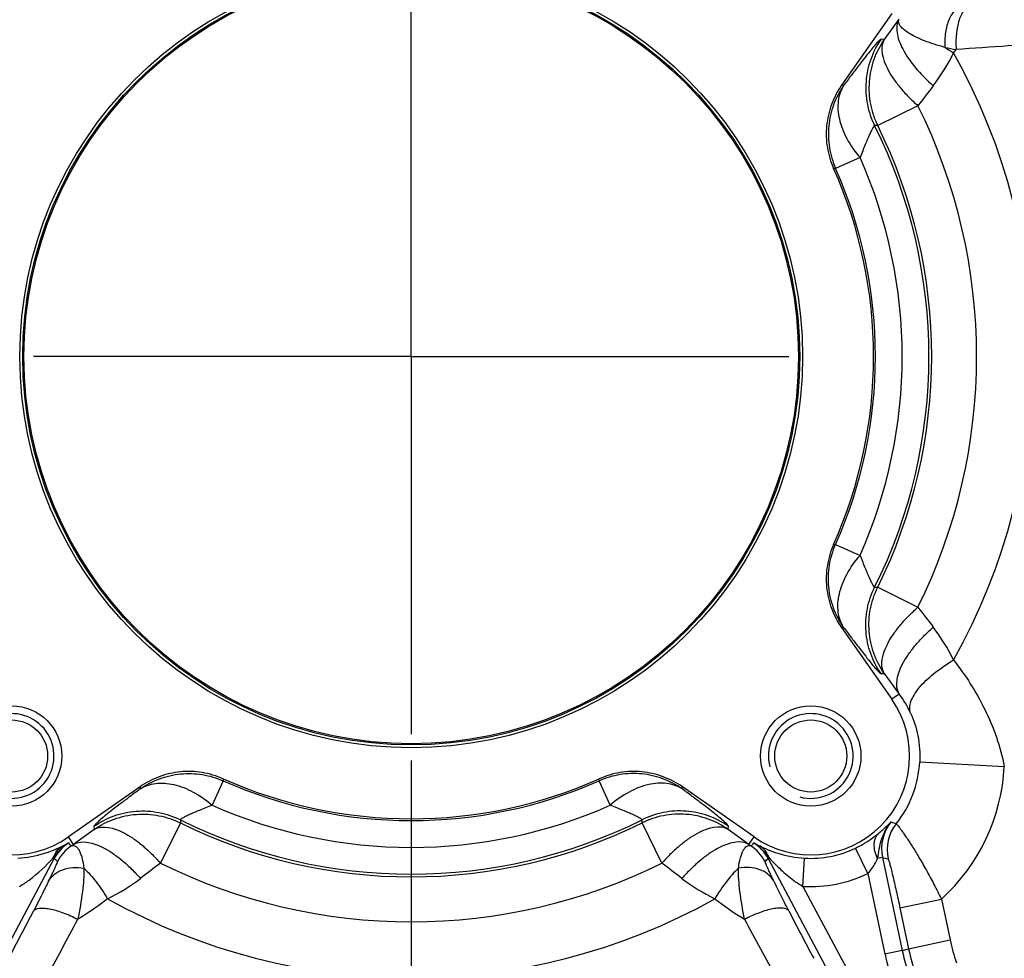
# Model space of a CAD drawing. Header units: millimetres. Extents: x 0 to 1189, y 0 to 841.
# Tile 32 of 68: x 503 to 558, y 364 to 417. Entities that reach past the tile are written whole.
import ezdxf

# ---------------------------------------------------------------- set-up
doc = ezdxf.new("R2010")
doc.units = ezdxf.units.MM
doc.header["$LTSCALE"] = 65.395
doc.linetypes.add('CENTER', pattern=[0.6, 0.375, -0.075, 0.075, -0.075])
doc.layers.get('0').update_dxf_attribs({"linetype": 'CONTINUOUS'})
doc.layers.add('3_ALL_AXES', color=7, linetype='CONTINUOUS')
doc.layers.add('LAY0001', color=7, linetype='CONTINUOUS')
doc.styles.get("Standard").update_dxf_attribs({"font": 'arial.ttf'})
doc.dimstyles.new('DIMSTYLE_2', dxfattribs={"dimtxt": 3, "dimasz": 3, "dimexe": 2, "dimexo": 1.5, "dimgap": 0.75, "dimtad": 1, "dimdec": 1, "dimlfac": 2.5, "dimdsep": 46, "dimtxsty": 'Standard', "dimblk": '_FILLED', "dimblk1": '_FILLED', "dimblk2": '_FILLED', "dimcen": 0.09, "dimadec": 1, "dimazin": 2, "dimtp": 0.5, "dimtm": 0.5, "dimtfac": 1, "dimtdec": 1, "dimtofl": 0, "dimtmove": 0, "dimatfit": 3, "dimldrblk": '_FILLED', "dimfxl": 0, "dimtolj": 1, "dimarcsym": 0})
doc.dimstyles.new('DIMSTYLE_4', dxfattribs={"dimtxt": 3, "dimasz": 3, "dimexe": 2, "dimexo": 1.5, "dimgap": 0.75, "dimtad": 1, "dimdec": 1, "dimlfac": 2.5, "dimdsep": 46, "dimtxsty": 'Standard', "dimblk": '_FILLED', "dimblk1": '_FILLED', "dimblk2": '_FILLED', "dimcen": 0.09, "dimadec": 1, "dimazin": 2, "dimtp": 0.8, "dimtm": 0.8, "dimtfac": 1, "dimtdec": 1, "dimtofl": 0, "dimtmove": 0, "dimatfit": 3, "dimldrblk": '_FILLED', "dimfxl": 0, "dimtolj": 1, "dimarcsym": 0})

# ---------------------------------------------------------------- blocks, each defined once
blk = doc.blocks.new('_FILLED')
at = {"color": 0, "linetype": 'ByBlock'}
blk.add_solid([(0, 0), (-1, 0.25), (-1, -0.25)], dxfattribs=at)
blk = doc.blocks.new('*D9')
at = {"color": 2, "linetype": 'Continuous'}
for p, q in [((501.79, 397.679), (376.741, 397.679)), ((378.741, 397.679), (378.741, 364.479)), ((378.741, 331.279), (378.741, 364.479)), ((474.874, 331.279), (376.741, 331.279))]:
    blk.add_line(p, q, dxfattribs=at)
at = {"color": 2, "linetype": 'Continuous', "xscale": 3, "yscale": 3, "zscale": 3}
for p, rotation in [((378.741, 397.679), 90), ((378.741, 331.279), 270)]:
    blk.add_blockref('_FILLED', p, dxfattribs=dict(at, rotation=rotation))
at = {"color": 2, "linetype": 'Continuous', "insert": (374.991, 364.479), "char_height": 3, "width": 6.99257, "attachment_point": 2, "rotation": 90, "line_spacing_factor": 0.9}
blk.add_mtext('166', dxfattribs=at)
blk = doc.blocks.new('*D10')
at = {"color": 2, "linetype": 'Continuous'}
for p, q in [((704.574, 569.679), (376.741, 569.679)), ((378.741, 569.679), (378.741, 483.679)), ((378.741, 397.679), (378.741, 483.679)), ((501.79, 397.679), (376.741, 397.679))]:
    blk.add_line(p, q, dxfattribs=at)
at = {"color": 2, "linetype": 'Continuous', "xscale": 3, "yscale": 3, "zscale": 3}
for p, rotation in [((378.741, 569.679), 90), ((378.741, 397.679), 270)]:
    blk.add_blockref('_FILLED', p, dxfattribs=dict(at, rotation=rotation))
at = {"color": 2, "linetype": 'Continuous', "insert": (374.991, 483.679), "char_height": 3, "width": 6.99257, "attachment_point": 2, "rotation": 90, "line_spacing_factor": 0.9}
blk.add_mtext('430', dxfattribs=at)
blk = doc.blocks.new('*D11')
at = {"color": 2, "linetype": 'Continuous'}
for p, q in [((704.574, 569.679), (365.421, 569.679)), ((367.421, 569.679), (367.421, 450.479)), ((367.421, 331.279), (367.421, 450.479)), ((474.874, 331.279), (365.421, 331.279))]:
    blk.add_line(p, q, dxfattribs=at)
at = {"color": 2, "linetype": 'Continuous', "xscale": 3, "yscale": 3, "zscale": 3}
for p, rotation in [((367.421, 569.679), 90), ((367.421, 331.279), 270)]:
    blk.add_blockref('_FILLED', p, dxfattribs=dict(at, rotation=rotation))
at = {"color": 2, "linetype": 'Continuous', "insert": (363.671, 450.479), "char_height": 3, "width": 6.99257, "attachment_point": 2, "rotation": 90, "line_spacing_factor": 0.9}
blk.add_mtext('596', dxfattribs=at)
blk = doc.blocks.new('*D15')
at = {"color": 2, "linetype": 'Continuous'}
for p, q in [((524.674, 374.796), (524.674, 254.879)), ((458.274, 339.961), (458.274, 254.879)), ((458.274, 256.879), (491.474, 256.879)), ((524.674, 256.879), (491.474, 256.879))]:
    blk.add_line(p, q, dxfattribs=at)
at = {"color": 2, "linetype": 'Continuous', "xscale": 3, "yscale": 3, "zscale": 3, "rotation": 180}
blk.add_blockref('_FILLED', (458.274, 256.879), dxfattribs=at)
at = {"color": 2, "linetype": 'Continuous', "xscale": 3, "yscale": 3, "zscale": 3}
blk.add_blockref('_FILLED', (524.674, 256.879), dxfattribs=at)
at = {"color": 2, "linetype": 'Continuous', "insert": (491.474, 260.629), "char_height": 3, "width": 6.99257, "attachment_point": 2, "line_spacing_factor": 0.9}
blk.add_mtext('166', dxfattribs=at)

msp = doc.modelspace()

# ---------------------------------------------------------------- linework, layer by layer
at = {"color": 9, "linetype": 'Continuous'}
for p, q in [((552.291, 416.774), (551.461, 415.629)), ((551.461, 415.629), (551.282, 415.643)), ((553.37, 411.878), (551.091, 410.75)), ((551.091, 410.75), (550.917, 410.752)), ((550.093, 408.943), (548.707, 408.328)), ((548.707, 387.03), (550.093, 386.415)), ((550.917, 384.605), (551.091, 384.607)), ((551.091, 384.607), (553.37, 383.479)), ((551.282, 379.715), (551.461, 379.728)), ((551.461, 379.728), (552.309, 378.558)), ((553.471, 374.717), (558.261, 374.457)), ((514.024, 373.646), (513.41, 372.259)), ((535.937, 372.259), (535.323, 373.646)), ((511.6, 371.435), (511.602, 371.262)), ((537.745, 371.262), (537.747, 371.435)), ((506.723, 370.892), (505.553, 370.043)), ((506.71, 371.071), (506.723, 370.892)), ((511.602, 371.262), (510.474, 368.982)), ((538.873, 368.982), (537.745, 371.262)), ((542.624, 370.892), (542.637, 371.071)), ((543.794, 370.043), (542.624, 370.892)), ((550.532, 368.398), (549.833, 369.836)), ((500.907, 362.558), (504.462, 369.244)), ((504.407, 369.274), (504.462, 369.244)), ((544.885, 369.244), (544.94, 369.274)), ((544.885, 369.244), (548.441, 362.558)), ((546.855, 367.668), (546.952, 369.264)), ((551.361, 369.301), (551.086, 369.243)), ((551.361, 369.301), (552.482, 364.029)), ((550.532, 368.398), (551.504, 363.821)), ((546.855, 367.668), (549.323, 363.027)), ((552.482, 364.029), (552.843, 364.133)), ((552.482, 364.029), (551.504, 363.821))]:
    msp.add_line(p, q, dxfattribs=at)
at = {"color": 7, "linetype": 'Continuous'}
for centre, radius in [((524.674, 397.679), 22.161), ((524.674, 397.679), 22), ((524.674, 397.679), 21.931), ((502.046, 375.051), 2.84), ((547.301, 375.051), 2.84), ((502.046, 375.051), 2.04), ((547.301, 375.051), 2.04)]:
    msp.add_circle(centre, radius, dxfattribs=at)
for radius, start, end in [(130.8, 73.06509, 349.87209), (122.8, 71.3004, 349.20448)]:
    msp.add_arc((524.674, 397.679), radius, start, end, dxfattribs=at)
at = {"color": 9, "linetype": 'Continuous'}
for centre, radius, start, end in [((703.935, -1700.31), 2120.571, 93.853309, 94.012949), ((545.64, 419.599), 10.832, 322.538, 334.1356), ((558.838, 434.29), 19.509, 258.3454, 260.2482), ((560.67, 423.788), 10.362, 236.1409, 239.3487), ((542.066, 425.305), 16.92, 321.9355, 322.7449), ((524.674, 397.679), 35.199, 330.7581, 29.2419), ((524.674, 397.679), 32.018, 333.6733, 26.3267), ((524.674, 397.679), 29.32, 333.5197, 26.4803), ((524.674, 397.679), 29.474, 333.6733, 26.3267), ((524.674, 397.679), 27.803, 336.1013, 23.8987), ((524.674, 397.679), 26.287, 336.1013, 23.8987), ((545.6, 375.734), 10.879, 25.8894, 37.437), ((547.465, 374.948), 6.042, 24.829, 36.6957), ((524.674, 397.679), 26.287, 246.1013, 293.8987), ((524.674, 397.679), 27.803, 246.1013, 293.8987), ((524.674, 397.679), 29.32, 243.5197, 296.4803), ((524.674, 397.679), 29.474, 243.6733, 296.3267), ((553.706, 369.801), 2.397, 140.6414, 192.0173), ((559.454, 391.67), 21.723, 249.5168, 250.3343), ((506.579, 368.119), 2.397, 123.1716, 152.008), ((506.76, 367.954), 2.401, 123.6033, 151.9821), ((531.99, 395.509), 36.857, 223.5268, 223.8954), ((501.945, 374.884), 6.038, 305.2631, 306.6966), ((547.402, 374.884), 6.038, 233.3034, 234.7369), ((517.358, 395.508), 36.855, 316.1046, 316.4732), ((542.587, 367.954), 2.401, 28.0179, 56.3967), ((542.769, 368.119), 2.397, 27.9922, 56.8281), ((547.301, 375.051), 5.798, 266.5453, 295.8989), ((550.294, 419.421), 67.958, 227.5906, 227.79354), ((499.06, 419.413), 67.948, 312.20644, 312.40941), ((560.638, 407.447), 39.257, 256.3314, 256.8056), ((524.674, 397.679), 32.018, 243.6733, 296.3267), ((502.729, 376.752), 10.879, 295.8894, 307.437), ((546.594, 376.712), 10.832, 232.538, 244.1356), ((547.301, 375.051), 7.397, 266.5453, 295.8989), ((524.674, 397.679), 35.199, 240.7581, 299.2419), ((552.063, 379.945), 16.505, 231.8548, 238.9722), ((272.638, 485.541), 259.66, 331.98892, 332.65769), ((65.089, 600.635), 499.365, 331.51417, 331.94865), ((988.712, 603.029), 504.421, 208.05343, 208.48355), ((782.708, 488.687), 266.435, 207.35082, 208.00258), ((564.228, 366.527), 13.008, 192.0049, 199.9951), ((564.226, 366.526), 12.006, 192.0045, 199.9955)]:
    msp.add_arc(centre, radius, start, end, dxfattribs=at)
at = {"color": 2, "linetype": 'Continuous'}
for centre in [(502.046, 375.051), (547.301, 375.051)]:
    msp.add_arc(centre, 2.4, 255, 195, dxfattribs=at)
at = {"color": 9, "linetype": 'Continuous'}
for points, knots in [([(555.92, 417.512), (555.845, 417.507), (555.686, 417.462), (555.474, 417.307), (555.287, 417.074), (555.066, 416.654), (554.898, 416.011), (554.877, 415.465), (554.897, 415.183)], [0, 0, 0, 0, 0.082439, 0.175249, 0.283047, 0.406642, 0.691645, 1, 1, 1, 1]), ([(556.319, 417.504), (556.258, 417.5), (556.123, 417.446), (555.958, 417.277), (555.812, 417.031), (555.69, 416.716), (555.597, 416.343), (555.516, 415.788), (555.511, 415.353), (555.533, 415.063)], [0, 0, 0, 0, 0.068244, 0.152048, 0.256643, 0.381777, 0.524181, 0.678834, 1, 1, 1, 1]), ([(552.282, 416.751), (552.229, 416.648), (552.159, 416.404), (552.172, 416), (552.289, 415.55), (552.598, 414.864), (553.231, 413.975), (553.873, 413.331), (554.238, 413.011)], [0, 0, 0, 0, 0.078203, 0.166875, 0.270108, 0.389309, 0.672203, 1, 1, 1, 1]), ([(554.897, 415.183), (554.693, 415.237), (554.306, 415.348), (553.765, 415.537), (553.295, 415.738), (552.906, 415.945), (552.602, 416.153), (552.39, 416.357), (552.267, 416.556), (552.263, 416.697), (552.282, 416.751)], [0, 0, 0, 0, 0.196404, 0.375501, 0.53487, 0.672501, 0.786908, 0.877518, 0.94599, 1, 1, 1, 1]), ([(551.282, 415.643), (551.272, 415.643), (551.246, 415.629), (551.204, 415.596), (551.145, 415.54), (551.036, 415.424), (550.863, 415.225), (550.616, 414.923), (550.316, 414.544), (549.968, 414.094), (549.578, 413.579), (549.305, 413.215), (549.163, 413.023)], [0, 0, 0, 0, 0.008625, 0.024597, 0.048377, 0.080002, 0.166394, 0.282472, 0.426318, 0.595608, 0.787746, 1, 1, 1, 1]), ([(551.282, 415.643), (551.037, 415.292), (550.639, 414.522), (550.371, 413.252), (550.448, 411.956), (550.727, 411.135), (550.917, 410.752)], [0, 0, 0, 0, 0.249985, 0.5, 0.750015, 1, 1, 1, 1]), ([(551.461, 415.629), (551.216, 415.28), (550.819, 414.511), (550.551, 413.245), (550.625, 411.952), (550.902, 411.133), (551.091, 410.75)], [0, 0, 0, 0, 0.249986, 0.5, 0.750014, 1, 1, 1, 1]), ([(551.461, 415.629), (551.178, 415.155), (551.451, 414.257), (551.944, 413.446), (552.345, 412.912), (552.823, 412.384), (553.181, 412.045), (553.37, 411.878)], [0, 0, 0, 0, 0.376495, 0.513098, 0.664391, 0.827767, 1, 1, 1, 1]), ([(549.163, 413.023), (548.928, 412.687), (548.543, 411.952), (548.266, 410.741), (548.305, 409.499), (548.541, 408.703), (548.707, 408.328)], [0, 0, 0, 0, 0.249987, 0.5, 0.750013, 1, 1, 1, 1]), ([(549.163, 413.023), (548.998, 412.765), (548.785, 412.125), (548.877, 411.065), (549.322, 409.962), (549.807, 409.275), (550.093, 408.943)], [0, 0, 0, 0, 0.206371, 0.438191, 0.704016, 1, 1, 1, 1]), ([(550.917, 410.752), (550.912, 410.754), (550.896, 410.745), (550.864, 410.706), (550.807, 410.614), (550.726, 410.457), (550.624, 410.242), (550.507, 409.976), (550.376, 409.664), (550.236, 409.315), (550.142, 409.07), (550.093, 408.943)], [0, 0, 0, 0, 0.00788, 0.023076, 0.078971, 0.168329, 0.288409, 0.435542, 0.60574, 0.795088, 1, 1, 1, 1]), ([(549.163, 382.335), (548.928, 382.67), (548.543, 383.406), (548.266, 384.617), (548.305, 385.859), (548.541, 386.655), (548.707, 387.03)], [0, 0, 0, 0, 0.249987, 0.5, 0.750013, 1, 1, 1, 1]), ([(549.163, 382.335), (548.998, 382.593), (548.785, 383.233), (548.877, 384.293), (549.322, 385.396), (549.807, 386.082), (550.093, 386.415)], [0, 0, 0, 0, 0.206371, 0.438191, 0.704016, 1, 1, 1, 1]), ([(550.093, 386.415), (550.142, 386.288), (550.236, 386.043), (550.376, 385.694), (550.507, 385.382), (550.624, 385.116), (550.726, 384.9), (550.807, 384.744), (550.864, 384.651), (550.896, 384.612), (550.912, 384.604), (550.917, 384.605)], [0, 0, 0, 0, 0.2049, 0.394246, 0.564444, 0.71158, 0.831661, 0.921022, 0.976921, 0.992119, 1, 1, 1, 1]), ([(551.282, 379.715), (551.037, 380.065), (550.639, 380.836), (550.371, 382.106), (550.448, 383.401), (550.727, 384.223), (550.917, 384.605)], [0, 0, 0, 0, 0.249985, 0.5, 0.750015, 1, 1, 1, 1]), ([(551.461, 379.728), (551.216, 380.078), (550.819, 380.847), (550.551, 382.113), (550.625, 383.405), (550.902, 384.225), (551.091, 384.607)], [0, 0, 0, 0, 0.249986, 0.5, 0.750014, 1, 1, 1, 1]), ([(551.461, 379.728), (551.178, 380.203), (551.451, 381.101), (551.944, 381.912), (552.345, 382.445), (552.823, 382.974), (553.181, 383.312), (553.37, 383.479)], [0, 0, 0, 0, 0.376495, 0.513098, 0.664391, 0.827767, 1, 1, 1, 1]), ([(549.163, 382.335), (549.305, 382.143), (549.578, 381.778), (549.968, 381.264), (550.316, 380.813), (550.616, 380.434), (550.863, 380.133), (551.036, 379.933), (551.145, 379.818), (551.204, 379.762), (551.246, 379.729), (551.272, 379.714), (551.282, 379.715)], [0, 0, 0, 0, 0.212244, 0.404381, 0.573671, 0.717519, 0.833598, 0.919992, 0.951619, 0.9754, 0.991374, 1, 1, 1, 1]), ([(552.309, 378.558), (552.023, 379.038), (552.297, 379.948), (552.796, 380.768), (553.202, 381.306), (553.685, 381.839), (554.047, 382.179), (554.238, 382.347)], [0, 0, 0, 0, 0.377194, 0.513816, 0.665019, 0.828164, 1, 1, 1, 1]), ([(552.948, 377.485), (552.916, 377.581), (552.89, 377.803), (552.968, 378.153), (553.151, 378.526), (553.553, 379.082), (554.292, 379.774), (554.994, 380.25), (555.387, 380.484)], [0, 0, 0, 0, 0.074699, 0.159894, 0.260479, 0.378291, 0.663118, 1, 1, 1, 1]), ([(555.387, 380.484), (556.061, 379.623), (557.283, 377.726), (558.041, 375.584), (558.261, 374.457)], [0, 0, 0, 0, 0.487867, 1, 1, 1, 1]), ([(552.948, 377.485), (553.136, 377.078), (553.431, 376.169), (553.497, 375.214), (553.471, 374.717)], [0, 0, 0, 0, 0.474102, 1, 1, 1, 1]), ([(509.329, 373.19), (509.665, 373.424), (510.401, 373.809), (511.612, 374.086), (512.854, 374.048), (513.65, 373.812), (514.024, 373.646)], [0, 0, 0, 0, 0.249987, 0.5, 0.750013, 1, 1, 1, 1]), ([(540.018, 373.19), (539.682, 373.424), (538.946, 373.809), (537.735, 374.086), (536.494, 374.048), (535.698, 373.812), (535.323, 373.646)], [0, 0, 0, 0, 0.249987, 0.5, 0.750013, 1, 1, 1, 1]), ([(509.329, 373.19), (509.138, 373.047), (508.773, 372.774), (508.258, 372.384), (507.808, 372.037), (507.429, 371.737), (507.128, 371.49), (506.928, 371.317), (506.813, 371.207), (506.757, 371.148), (506.724, 371.107), (506.709, 371.081), (506.71, 371.071)], [0, 0, 0, 0, 0.212244, 0.404381, 0.573671, 0.717519, 0.833598, 0.919992, 0.951619, 0.9754, 0.991374, 1, 1, 1, 1]), ([(509.329, 373.19), (509.587, 373.354), (510.228, 373.568), (511.288, 373.475), (512.391, 373.03), (513.077, 372.545), (513.41, 372.259)], [0, 0, 0, 0, 0.206371, 0.438191, 0.704016, 1, 1, 1, 1]), ([(540.018, 373.19), (539.76, 373.354), (539.119, 373.568), (538.059, 373.475), (536.956, 373.03), (536.27, 372.545), (535.937, 372.259)], [0, 0, 0, 0, 0.206371, 0.438191, 0.704016, 1, 1, 1, 1]), ([(542.637, 371.071), (542.638, 371.081), (542.623, 371.107), (542.591, 371.148), (542.534, 371.207), (542.419, 371.317), (542.219, 371.49), (541.918, 371.737), (541.539, 372.037), (541.089, 372.384), (540.574, 372.774), (540.21, 373.047), (540.018, 373.19)], [0, 0, 0, 0, 0.008625, 0.024597, 0.048377, 0.080002, 0.166394, 0.282472, 0.426318, 0.595608, 0.787746, 1, 1, 1, 1]), ([(506.71, 371.071), (507.06, 371.316), (507.831, 371.714), (509.101, 371.982), (510.396, 371.905), (511.217, 371.626), (511.6, 371.435)], [0, 0, 0, 0, 0.249985, 0.5, 0.750015, 1, 1, 1, 1]), ([(513.41, 372.259), (513.282, 372.211), (513.037, 372.116), (512.688, 371.976), (512.377, 371.846), (512.11, 371.728), (511.895, 371.626), (511.739, 371.546), (511.646, 371.489), (511.607, 371.456), (511.598, 371.44), (511.6, 371.435)], [0, 0, 0, 0, 0.2049, 0.394246, 0.564444, 0.71158, 0.831661, 0.921022, 0.976921, 0.992119, 1, 1, 1, 1]), ([(537.747, 371.435), (537.749, 371.44), (537.74, 371.456), (537.701, 371.489), (537.608, 371.546), (537.452, 371.626), (537.237, 371.728), (536.97, 371.846), (536.659, 371.976), (536.31, 372.116), (536.065, 372.211), (535.937, 372.259)], [0, 0, 0, 0, 0.00788, 0.023076, 0.078971, 0.168329, 0.288409, 0.435542, 0.60574, 0.795088, 1, 1, 1, 1]), ([(542.637, 371.071), (542.287, 371.316), (541.516, 371.714), (540.246, 371.982), (538.951, 371.905), (538.13, 371.626), (537.747, 371.435)], [0, 0, 0, 0, 0.249985, 0.5, 0.750015, 1, 1, 1, 1]), ([(506.723, 370.892), (507.073, 371.136), (507.841, 371.533), (509.108, 371.802), (510.4, 371.727), (511.22, 371.451), (511.602, 371.262)], [0, 0, 0, 0, 0.249986, 0.5, 0.750014, 1, 1, 1, 1]), ([(542.624, 370.892), (542.274, 371.136), (541.506, 371.533), (540.239, 371.802), (538.947, 371.727), (538.127, 371.451), (537.745, 371.262)], [0, 0, 0, 0, 0.249986, 0.5, 0.750014, 1, 1, 1, 1]), ([(506.723, 370.892), (507.197, 371.174), (508.096, 370.902), (508.906, 370.409), (509.44, 370.008), (509.968, 369.529), (510.307, 369.171), (510.474, 368.982)], [0, 0, 0, 0, 0.376495, 0.513098, 0.664391, 0.827767, 1, 1, 1, 1]), ([(542.624, 370.892), (542.15, 371.174), (541.251, 370.902), (540.441, 370.409), (539.907, 370.008), (539.379, 369.529), (539.04, 369.171), (538.873, 368.982)], [0, 0, 0, 0, 0.376495, 0.513098, 0.664391, 0.827767, 1, 1, 1, 1]), ([(551.086, 369.243), (551.121, 369.423), (551.17, 369.79), (551.34, 370.518), (551.612, 371.032), (551.852, 371.321)], [0, 0, 0, 0, 0.245745, 0.49598, 1, 1, 1, 1]), ([(551.153, 370.681), (551.229, 370.743), (551.47, 370.947), (551.701, 371.164), (551.852, 371.321)], [0, 0, 0, 0, 0.309909, 1, 1, 1, 1]), ([(505.553, 370.043), (506.033, 370.329), (506.943, 370.055), (507.762, 369.556), (508.301, 369.151), (508.833, 368.667), (509.174, 368.306), (509.342, 368.114)], [0, 0, 0, 0, 0.377194, 0.513816, 0.665019, 0.828164, 1, 1, 1, 1]), ([(543.794, 370.043), (543.314, 370.329), (542.405, 370.055), (541.585, 369.556), (541.046, 369.151), (540.514, 368.667), (540.173, 368.306), (540.005, 368.114)], [0, 0, 0, 0, 0.377194, 0.513816, 0.665019, 0.828164, 1, 1, 1, 1]), ([(549.833, 369.836), (549.968, 369.901), (550.43, 370.146), (550.862, 370.446), (551.153, 370.681)], [0, 0, 0, 0, 0.285625, 1, 1, 1, 1]), ([(551.086, 369.243), (551.021, 369.375), (550.922, 369.642), (550.875, 370.046), (550.944, 370.409), (551.074, 370.607), (551.153, 370.681)], [0, 0, 0, 0, 0.289516, 0.552905, 0.787181, 1, 1, 1, 1]), ([(502.396, 369.264), (502.908, 369.295), (503.63, 369.429), (504.46, 369.735), (504.796, 369.891), (504.94, 369.96)], [0, 0, 0, 0, 0.580944, 0.81925, 1, 1, 1, 1]), ([(504.407, 369.274), (504.52, 369.441), (504.777, 369.758), (505.096, 370.016), (505.267, 370.126)], [0, 0, 0, 0, 0.498773, 1, 1, 1, 1]), ([(504.407, 369.274), (504.454, 369.416), (504.592, 369.684), (504.817, 369.886), (504.94, 369.96)], [0, 0, 0, 0, 0.510535, 1, 1, 1, 1]), ([(504.94, 369.96), (504.97, 369.974), (505.08, 370.028), (505.188, 370.083), (505.267, 370.126)], [0, 0, 0, 0, 0.267109, 1, 1, 1, 1]), ([(505.431, 369.954), (505.467, 369.972), (505.549, 369.994), (505.675, 369.95), (505.781, 369.849), (505.876, 369.7), (505.961, 369.507), (506.067, 369.173), (506.117, 368.896), (506.143, 368.7)], [0, 0, 0, 0, 0.075925, 0.149774, 0.23734, 0.345781, 0.476889, 0.630366, 1, 1, 1, 1]), ([(543.204, 368.7), (543.23, 368.896), (543.28, 369.173), (543.386, 369.507), (543.471, 369.7), (543.566, 369.849), (543.672, 369.95), (543.798, 369.994), (543.88, 369.972), (543.916, 369.954)], [0, 0, 0, 0, 0.369628, 0.523102, 0.654209, 0.762648, 0.850209, 0.924073, 1, 1, 1, 1]), ([(544.08, 370.126), (544.106, 370.112), (544.214, 370.055), (544.323, 370), (544.407, 369.96)], [0, 0, 0, 0, 0.236755, 1, 1, 1, 1]), ([(544.08, 370.126), (544.251, 370.016), (544.57, 369.758), (544.827, 369.441), (544.94, 369.274)], [0, 0, 0, 0, 0.501184, 1, 1, 1, 1]), ([(544.407, 369.96), (544.551, 369.891), (544.887, 369.735), (545.717, 369.429), (546.439, 369.295), (546.952, 369.264)], [0, 0, 0, 0, 0.180755, 0.419115, 1, 1, 1, 1]), ([(544.94, 369.274), (544.893, 369.416), (544.756, 369.684), (544.531, 369.886), (544.407, 369.96)], [0, 0, 0, 0, 0.510537, 1, 1, 1, 1]), ([(502.492, 367.668), (502.68, 367.776), (503.377, 368.24), (503.983, 368.824), (504.407, 369.274)], [0, 0, 0, 0, 0.260233, 1, 1, 1, 1]), ([(544.94, 369.274), (545.075, 369.131), (545.43, 368.764), (546.05, 368.202), (546.574, 367.83), (546.855, 367.668)], [0, 0, 0, 0, 0.234224, 0.611481, 1, 1, 1, 1]), ([(550.532, 368.398), (550.595, 368.46), (550.818, 368.716), (550.983, 369.016), (551.086, 369.243)], [0, 0, 0, 0, 0.263016, 1, 1, 1, 1]), ([(504.64, 369.082), (504.643, 369.08), (504.638, 369.064), (504.632, 369.041), (504.618, 369.003), (504.591, 368.936), (504.546, 368.833), (504.484, 368.694), (504.41, 368.535), (504.296, 368.293), (504.206, 368.105), (504.143, 367.975)], [0, 0, 0, 0, 0.009905, 0.032246, 0.065282, 0.107215, 0.212479, 0.34006, 0.485113, 0.644626, 1, 1, 1, 1]), ([(504.143, 367.975), (504.226, 368.12), (504.46, 368.386), (504.945, 368.643), (505.525, 368.756), (505.935, 368.734), (506.143, 368.7)], [0, 0, 0, 0, 0.221546, 0.459004, 0.71886, 1, 1, 1, 1]), ([(506.143, 368.7), (506.148, 368.261), (506.065, 367.287), (505.898, 366.327), (505.792, 365.802)], [0, 0, 0, 0, 0.450649, 1, 1, 1, 1]), ([(506.143, 368.7), (506.392, 368.464), (506.874, 367.91), (507.28, 367.3), (507.479, 366.965)], [0, 0, 0, 0, 0.468025, 1, 1, 1, 1]), ([(543.204, 368.7), (542.955, 368.464), (542.473, 367.91), (542.067, 367.3), (541.868, 366.965)], [0, 0, 0, 0, 0.468025, 1, 1, 1, 1]), ([(543.555, 365.802), (543.449, 366.327), (543.282, 367.287), (543.199, 368.261), (543.204, 368.7)], [0, 0, 0, 0, 0.549333, 1, 1, 1, 1]), ([(545.204, 367.975), (545.121, 368.12), (544.887, 368.386), (544.402, 368.643), (543.822, 368.756), (543.412, 368.734), (543.204, 368.7)], [0, 0, 0, 0, 0.221546, 0.459004, 0.71886, 1, 1, 1, 1]), ([(545.204, 367.975), (545.141, 368.105), (545.051, 368.293), (544.937, 368.535), (544.864, 368.694), (544.801, 368.833), (544.756, 368.936), (544.73, 369.003), (544.715, 369.041), (544.709, 369.064), (544.704, 369.08), (544.707, 369.082)], [0, 0, 0, 0, 0.355368, 0.514878, 0.659929, 0.787507, 0.892771, 0.934709, 0.967749, 0.990094, 1, 1, 1, 1]), ([(504.143, 367.975), (504.082, 367.851), (503.803, 367.282), (503.516, 366.717), (503.289, 366.277)], [0, 0, 0, 0, 0.21872, 1, 1, 1, 1]), ([(546.059, 366.277), (545.978, 366.434), (545.688, 366.997), (545.404, 367.564), (545.204, 367.975)], [0, 0, 0, 0, 0.278292, 1, 1, 1, 1]), ([(507.479, 366.965), (507.348, 366.863), (506.804, 366.449), (506.235, 366.068), (505.792, 365.802)], [0, 0, 0, 0, 0.243545, 1, 1, 1, 1]), ([(503.289, 366.277), (503.355, 366.375), (503.582, 366.445), (503.89, 366.443), (504.212, 366.399), (504.575, 366.309), (505.117, 366.127), (505.523, 365.943), (505.792, 365.802)], [0, 0, 0, 0, 0.13339, 0.232963, 0.35525, 0.497652, 0.656069, 1, 1, 1, 1]), ([(546.059, 366.277), (545.993, 366.375), (545.765, 366.445), (545.457, 366.443), (545.135, 366.399), (544.772, 366.308), (544.231, 366.127), (543.825, 365.943), (543.555, 365.802)], [0, 0, 0, 0, 0.133387, 0.232959, 0.355247, 0.497648, 0.656066, 1, 1, 1, 1])]:
    msp.add_open_spline(points, degree=3, knots=knots, dxfattribs=at)
for points in [[(554.238, 413.011), (553.949, 412.633), (553.66, 412.256), (553.37, 411.878)], [(553.37, 383.479), (553.66, 383.102), (553.949, 382.725), (554.238, 382.347)], [(510.474, 368.982), (510.097, 368.692), (509.72, 368.403), (509.342, 368.114)], [(540.005, 368.114), (539.628, 368.403), (539.25, 368.692), (538.873, 368.982)]]:
    msp.add_open_spline(points, degree=3, dxfattribs=at)
at = {"layer": '3_ALL_AXES', "color": 2, "linetype": 'CENTER'}
for q in [(524.674, 419.062), (503.29, 397.679), (524.674, 376.296), (546.057, 397.679)]:
    msp.add_line((524.674, 397.679), q, dxfattribs=at)
at = {"layer": '3_ALL_AXES', "color": 7, "linetype": 'Continuous'}
for p, q in [((551.888, 417.094), (549.046, 413.034)), ((549.046, 382.323), (551.888, 378.263)), ((509.318, 373.307), (505.258, 370.464)), ((544.089, 370.464), (540.029, 373.307))]:
    msp.add_line(p, q, dxfattribs=at)
at = {"layer": '3_ALL_AXES', "color": 9, "linetype": 'Continuous'}
for p, q in [((549.163, 413.023), (549.046, 413.034)), ((548.707, 408.328), (548.593, 408.331)), ((548.593, 387.026), (548.707, 387.03)), ((549.046, 382.323), (549.163, 382.335)), ((552.309, 378.558), (551.888, 378.263)), ((514.021, 373.76), (514.024, 373.646)), ((535.323, 373.646), (535.326, 373.76)), ((509.318, 373.307), (509.329, 373.19)), ((540.018, 373.19), (540.029, 373.307)), ((505.553, 370.043), (505.258, 370.464)), ((543.794, 370.043), (544.089, 370.464))]:
    msp.add_line(p, q, dxfattribs=at)
at = {"layer": '3_ALL_AXES', "color": 7, "linetype": 'Continuous'}
for centre, radius, start, end in [((524.674, 397.679), 26.184, 335.9942, 24.0058), ((502.046, 375.051), 5.6, 145, 305), ((547.301, 375.051), 5.6, 235, 35), ((524.674, 397.679), 26.184, 245.9942, 294.0058)]:
    msp.add_arc(centre, radius, start, end, dxfattribs=at)
for points in [[(549.046, 413.034), (548.81, 412.698), (548.424, 411.961), (548.147, 410.748), (548.188, 409.503), (548.426, 408.706), (548.593, 408.331)], [(548.593, 387.026), (548.426, 386.651), (548.188, 385.854), (548.147, 384.61), (548.424, 383.397), (548.81, 382.66), (549.046, 382.323)], [(514.021, 373.76), (513.646, 373.927), (512.849, 374.165), (511.605, 374.205), (510.391, 373.928), (509.654, 373.542), (509.318, 373.307)], [(540.029, 373.307), (539.693, 373.542), (538.956, 373.928), (537.742, 374.205), (536.498, 374.165), (535.701, 373.927), (535.326, 373.76)]]:
    msp.add_open_spline(points, degree=3, knots=[0, 0, 0, 0, 0.25, 0.5, 0.75, 1, 1, 1, 1], dxfattribs=at)
at = {"layer": 'LAY0001', "color": 9, "linetype": 'Continuous'}
for p, q in [((552.351, 366.444), (554.698, 366.942)), ((554.698, 366.942), (555.189, 364.631)), ((552.351, 366.444), (552.843, 364.133)), ((552.843, 364.133), (555.189, 364.631))]:
    msp.add_line(p, q, dxfattribs=at)
for centre, radius, start, end in [((547.301, 375.051), 6.179, 321.6072, 356.896), ((547.301, 375.051), 10.976, 312.3692, 356.896), ((554.027, 369.724), 2.402, 141.6417, 191.9654), ((564.59, 366.631), 12.01, 192.0058, 199.9942), ((564.585, 366.629), 9.606, 192.0049, 199.9951)]:
    msp.add_arc(centre, radius, start, end, dxfattribs=at)
for points, knots in [([(552.144, 371.214), (552.155, 371.208), (552.182, 371.173), (552.238, 371.109), (552.318, 371.002), (552.423, 370.86), (552.551, 370.68), (552.761, 370.375), (553.061, 369.916), (553.448, 369.283), (553.862, 368.56), (554.285, 367.771), (554.561, 367.223), (554.698, 366.942)], [0, 0, 0, 0, 0.007945, 0.025359, 0.052087, 0.087817, 0.132122, 0.184482, 0.310908, 0.461679, 0.630868, 0.812358, 1, 1, 1, 1]), ([(551.677, 369.226), (551.68, 369.225), (551.685, 369.218), (551.696, 369.195), (551.714, 369.144), (551.74, 369.062), (551.771, 368.951), (551.807, 368.815), (551.864, 368.595), (551.94, 368.28), (552.038, 367.864), (552.141, 367.411), (552.246, 366.934), (552.316, 366.608), (552.351, 366.444)], [0, 0, 0, 0, 0.002724, 0.008206, 0.027799, 0.0584, 0.098972, 0.148305, 0.205193, 0.337322, 0.488021, 0.651681, 0.823732, 1, 1, 1, 1])]:
    msp.add_open_spline(points, degree=3, knots=knots, dxfattribs=at)

# ---------------------------------------------------------------- dimensions: what is measured, and where the dimension line sits
at = {"color": 2, "linetype": 'Continuous'}
for base, p1, p2, angle, dimstyle, picture, middle in [((367.421, 331.279), (706.074, 569.679), (476.374, 331.279), 270, 'DIMSTYLE_4', '*D11', (367.421, 450.468)), ((378.741, 569.679), (503.29, 397.679), (706.074, 569.679), 90, 'DIMSTYLE_4', '*D10', (378.741, 483.601)), ((378.741, 331.279), (503.29, 397.679), (476.374, 331.279), 270, 'DIMSTYLE_2', '*D9', (378.741, 364.608)), ((458.274, 256.879), (524.674, 376.296), (458.274, 341.461), 180, 'DIMSTYLE_2', '*D15', (491.602, 256.879))]:
    dim = msp.add_linear_dim(base=base, p1=p1, p2=p2, angle=angle, dimstyle=dimstyle, dxfattribs=at)
    dim.commit()
    dim.dimension.update_dxf_attribs({"geometry": picture, "text_midpoint": middle, "dimtype": 160})

doc.saveas('drawing.dxf')
